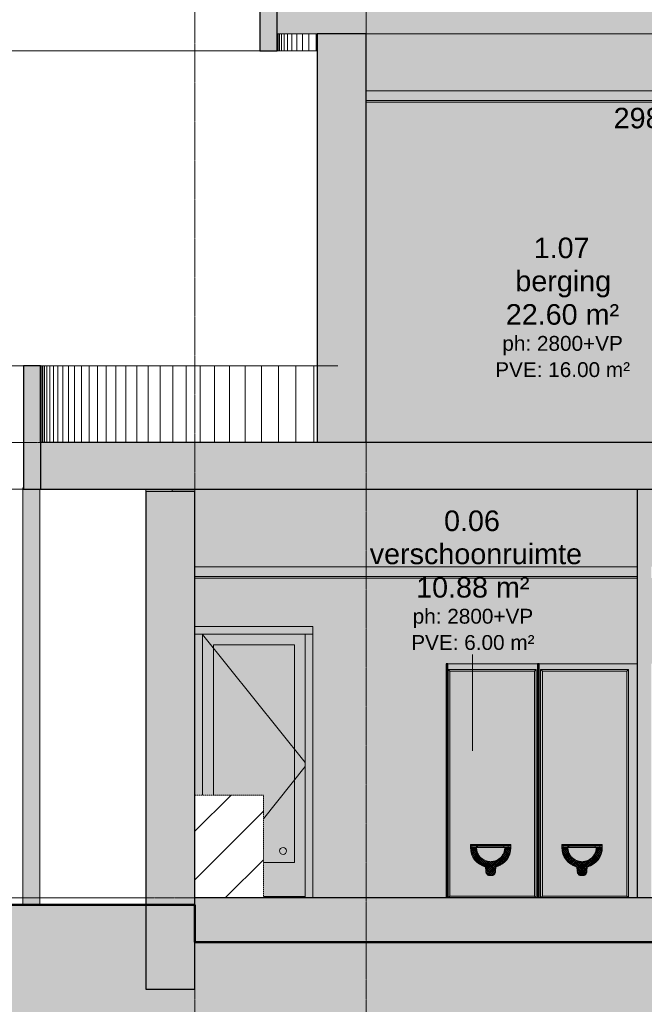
# Model space of a CAD drawing. Header units: millimetres. Extents: x -85630 to 257083, y -5697 to 14715.
# Tile 47 of 93: x 60449 to 65917, y -934 to 7693. Entities that reach past the tile are written whole.
import ezdxf

# ---------------------------------------------------------------- set-up
doc = ezdxf.new("R2010")
doc.units = ezdxf.units.MM
for name, pattern in [('Hidden', [7.14375, 4.7625, -2.38125]), ('THO_hhidden', [2.5, 1.5, -1]), ('THO_stramienlijn', [20, 17, -1.5, 0, -1.5])]:
    doc.linetypes.add(name, pattern=pattern)
doc.layers.add('A-AREA', color=1, linetype='Continuous', lineweight=13, true_color=0xff0000)
doc.layers.add('A-DETL', color=7, linetype='Continuous', lineweight=13, true_color=0x00a600)
for name, color, linetype, lineweight in [('A-AREA-IDEN', 7, 'Continuous', 13), ('A-CLNG', 7, 'Continuous', 13), ('A-CLNG-PATT', 7, 'Continuous', 13), ('A-DETL-GENF', 7, 'Continuous', 13), ('A-DOOR', 7, 'Continuous', 13), ('A-FLOR', 7, 'Continuous', 18), ('A-FLOR-LEVL', 7, 'Continuous', 13), ('A-GENM', 7, 'Continuous', 13), ('A-ROOF', 7, 'Continuous', 13), ('A-ROOF-PATT', 7, 'Continuous', 18), ('A-WALL-PATT', 7, 'Continuous', 25), ('C-TOPO', 7, 'Continuous', 13), ('C-TOPO-PATT', 7, 'Continuous', 50), ('G-ANNO-DIMS', 7, 'Continuous', 13), ('I-WALL', 7, 'Continuous', 18), ('P-SANR-FIXT', 7, 'Continuous', 13), ('S-COLS', 7, 'Continuous', 13), ('S-GRID', 7, 'Continuous', 13)]:
    doc.layers.add(name, color=color, linetype=linetype, lineweight=lineweight)
doc.styles.add('Arial_1', font='arial.ttf', dxfattribs={"height": 180})
doc.styles.add('Arial_3', font='arial.ttf', dxfattribs={"height": 130})
pattern_1 = [(45, (13806.535, -500), (-8.48528, 8.48528), []), (135, (13806.535, -500), (-8.48528, -8.48528), [])]
pattern_2 = [(90, (13806.535, -500), (-40, 2e-15), []), (0, (13806.535, -500), (0, 40), [])]

# ---------------------------------------------------------------- blocks, each defined once
blk = doc.blocks.new('FP_86-02 doorsnede CC _plotview_')
at = {"layer": 'A-WALL-PATT', "color": 252, "lineweight": 13, "true_color": 0x858482}
for p, q in [((8660.4, 3990), (8660.4, 4660)), ((8669.2, 3990), (8669.2, 4660)), ((8683.7, 3990), (8683.7, 4660)), ((8704.1, 3990), (8704.1, 4660)), ((8730.2, 3990), (8730.2, 4660)), ((8762.2, 3990), (8762.2, 4660)), ((8799.9, 3990), (8799.9, 4660)), ((8843.5, 3990), (8843.5, 4660)), ((8892.7, 3990), (8892.7, 4660)), ((8947.7, 3990), (8947.7, 4660)), ((9008.4, 3990), (9008.4, 4660)), ((9074.8, 3990), (9074.8, 4660)), ((9146.9, 3990), (9146.9, 4660)), ((9224.6, 3990), (9224.6, 4660)), ((9307.9, 3990), (9307.9, 4660)), ((9396.8, 3990), (9396.8, 4660)), ((9491.2, 3990), (9491.2, 4660)), ((9591.2, 3990), (9591.2, 4660)), ((9696.6, 3990), (9696.6, 4660)), ((9807.4, 3990), (9807.4, 4660)), ((9923.7, 3990), (9923.7, 4660)), ((10045.2, 3990), (10045.2, 4660)), ((10172.1, 3990), (10172.1, 4660)), ((10304.2, 3990), (10304.2, 4660)), ((10441.6, 3990), (10441.6, 4660)), ((10584, 3990), (10584, 4660)), ((10731.6, 3990), (10731.6, 4660)), ((10884.2, 3990), (10884.2, 4660)), ((11041.8, 3990), (11041.8, 4660))]:
    blk.add_line(p, q, dxfattribs=at)
blk = doc.blocks.new('FP_87-02 doorsnede CC _plotview_')
at = {"layer": 'A-WALL-PATT', "color": 252, "lineweight": 13, "true_color": 0x858482}
for p, q in [((10730.9, 7420), (10730.9, 7570)), ((10741, 7420), (10741, 7570)), ((10757.8, 7420), (10757.8, 7570)), ((10781.3, 7420), (10781.3, 7570)), ((10811.5, 7420), (10811.5, 7570)), ((10848.3, 7420), (10848.3, 7570)), ((10891.9, 7420), (10891.9, 7570)), ((10942.1, 7420), (10942.1, 7570)), ((10998.9, 7420), (10998.9, 7570)), ((11062.2, 7420), (11062.2, 7570))]:
    blk.add_line(p, q, dxfattribs=at)
blk = doc.blocks.new('NLRS_28_SCO_UN_koker_gen_bcb - K200_200_12_5-2195922-02 doorsnede CC _plotview_')
at = {"layer": 'S-COLS', "linetype": 'Hidden', "true_color": 0x7186a5}
blk.add_hatch(color=252, dxfattribs=at).paths.add_polyline_path([(10000, 3560), (10000, 3580), (9800, 3580), (9800, 3560)])
at = {"layer": 'S-COLS'}
blk.add_line((9800, 3580), (9800, 3560), dxfattribs=at)
blk = doc.blocks.new('NLRS_32_DO_WB_binnen deurkozijn hout_gen_tho - 930x2315 enkel met glas_ rechtdraaiend-2036024-02 doorsnede CC _plotview_')
at = {"layer": 'A-DOOR', "true_color": 0x7f7f7f}
blk.add_hatch(color=8, dxfattribs=at).paths.add_polyline_path([(10600, 0), (10967, 0), (10967, 10), (10600, 10)])
blk = doc.blocks.new('NLRS_32_DO_WPB_binnen deurkozijn hout_gen_tho - enkele deur met glas_ rechtsdraaiend-2036025-02 doorsnede CC _plotview_')
at = {"layer": 'A-DOOR', "true_color": 0xfafafa}
for points in [[(10598, 2310), (11034, 2310), (11034, 2377), (10000, 2377), (10000, 2310), (10305, 2310)], [(10067, 900), (10067, 2310), (10000, 2310), (10000, 900), (10012, 900)], [(11034, 0), (11034, 2310), (10967, 2310), (10967, 0)]]:
    blk.add_hatch(color=7, dxfattribs=at).paths.add_polyline_path(points)
at = {"layer": 'A-DOOR'}
for p, q in [((11034, 2310), (10000, 2310)), ((10067, 2310), (10000, 2310)), ((10067, 2310), (10067, 900.2)), ((10967, 0), (10967, 2310)), ((11034, 2310), (10967, 2310))]:
    blk.add_line(p, q, dxfattribs=at)
blk = doc.blocks.new('NLRS_32_DO_UN_deur_gen_tho - deur met glasvlak_ rechtsdraaiend-1905435-02 doorsnede CC _plotview_')
at = {"layer": 'A-GENM', "true_color": 0xfafafa}
blk.add_hatch(color=7, dxfattribs=at).paths.add_polyline_path([(10600, 10), (10967, 10), (10967, 2310), (10067, 2310), (10067, 900), (10162, 900.2), (10162, 2215), (10872, 2215), (10872, 310), (10600, 310), (10600, 68.5)])
at = {"layer": 'A-GENM'}
for p, q in [((10067, 2306.3), (10967, 1186.2)), ((10067, 2306.3), (10967, 1186.2)), ((10162, 2215), (10872, 2215)), ((10162, 900.2), (10162, 2215)), ((10872, 2215), (10872, 310)), ((10967, 1148.8), (10600, 692.1)), ((10967, 1148.8), (10600, 692.1)), ((10872, 310), (10600, 310)), ((10600, 10), (10967, 10))]:
    blk.add_line(p, q, dxfattribs=at)
blk = doc.blocks.new('NLRS_32_DO_UN_glasvlakvulling_gen_tho - enkelglas-1905434-02 doorsnede CC _plotview_')
at = {"layer": 'A-GENM', "true_color": 0xd7e6e6}
blk.add_hatch(color=254, dxfattribs=at).paths.add_polyline_path([(10872, 310), (10872, 2215), (10162, 2215), (10162, 900), (10600, 900), (10600, 310), (10817.7, 310)])
at = {"layer": 'A-DETL-GENF'}
blk.add_circle((10772, 410), 30, dxfattribs=at)
blk = doc.blocks.new('NLRS_28_SCO_UN_koker_gen_bcb - K200_200_12_5-2311149-02 doorsnede CC _plotview_')
at = {"layer": 'S-COLS', "linetype": 'Hidden', "true_color": 0x7186a5}
h = blk.add_hatch(color=252, dxfattribs=at)
h.paths.add_polyline_path([(11500, 3990), (11500, 3990), (11500, 4504.6)])
h.paths.add_polyline_path([(11500, 7070), (11500, 7070), (11500, 7570)])
blk = doc.blocks.new('NLRS_74_PF_UN_wandtoilet combinatie compleet hoog _950x2400_ 0l8atrse_gen_bcb - wandtoilet combinatie compleet hoog _950x2400_-V104-02 doorsnede CC _plotview_')
at = {"layer": 'P-SANR-FIXT'}
h = blk.add_hatch(dxfattribs=at)
h.set_pattern_fill('FP_13', color=256, style=0, pattern_type=2)
h.set_pattern_definition(pattern_2)
h.paths.add_polyline_path([(12722.2, 454.5), (12767.5, 454.5), (12767.5, 467), (12412.5, 467), (12412.5, 454.5), (12705, 454.5)])
h = blk.add_hatch(dxfattribs=at)
h.set_pattern_fill('FP_13', color=256, style=0, pattern_type=2)
h.set_pattern_definition(pattern_2)
h.paths.add_polyline_path([(12412.5, 442), (12475, 442), (12475, 454.5), (12412.5, 454.5)])
h.paths.add_polyline_path([(12722.2, 442), (12767.5, 442), (12767.5, 454.5), (12705, 454.5), (12705, 442)])
h = blk.add_hatch(dxfattribs=at)
h.set_pattern_fill('FP_12', color=256, style=0, pattern_type=2)
h.set_pattern_definition(pattern_1)
h.paths.add_polyline_path([(12577.5, 194.4), (12608.8, 195.3), (12614.8, 198.1), (12620.3, 202.6), (12625, 208.7), (12628.7, 216), (12631.2, 224.3), (12632.4, 233.1), (12634.6, 269.2), (12677.8, 286.7), (12714.9, 314.9), (12743.4, 351.8), (12761.4, 394.8), (12767.5, 441), (12715, 441), (12708.9, 402.4), (12691.1, 367.5), (12663.5, 339.9), (12628.6, 322.1), (12590, 316), (12551.4, 322.1), (12516.5, 339.9), (12488.9, 367.5), (12471.1, 402.4), (12465, 441), (12412.5, 441), (12418.6, 394.8), (12436.5, 351.8), (12465.1, 314.9), (12502.4, 286.6), (12545.4, 269.2), (12548.8, 224.3), (12551.3, 216), (12556.2, 207.1), (12559.7, 202.6), (12565.1, 198.1), (12571.2, 195.3)])
at = {"layer": 'P-SANR-FIXT', "true_color": 0xfafafa}
for points in [[(12583.4, 317.1), (12602.2, 317.9), (12628.6, 323), (12635, 325.4), (12665.9, 342.3), (12692.7, 370.7), (12709.4, 405.9), (12715, 441), (12465, 441), (12471.9, 402.4), (12478.1, 388.7), (12489.8, 367.5), (12495.1, 361.3), (12517.4, 339.4), (12551.4, 323), (12568, 319.5), (12577.8, 317.9)], [(12705, 442), (12705, 454.5), (12475, 454.5), (12475, 442), (12701.1, 442)]]:
    blk.add_hatch(color=7, dxfattribs=at).paths.add_polyline_path(points)
at = {"layer": 'P-SANR-FIXT', "lineweight": 18}
for p, q in [((12767.5, 467), (12412.5, 467)), ((12412.5, 467), (12412.5, 454.5)), ((12475, 454.5), (12412.5, 454.5)), ((12412.5, 454.5), (12412.5, 442)), ((12412.5, 454.5), (12767.5, 454.5)), ((12412.5, 442), (12475, 442)), ((12465, 441), (12412.5, 441)), ((12475, 442), (12475, 454.5)), ((12767.5, 454.5), (12705, 454.5)), ((12705, 454.5), (12705, 442)), ((12705, 442), (12767.5, 442)), ((12767.5, 441), (12715, 441)), ((12767.5, 454.5), (12767.5, 467)), ((12767.5, 442), (12767.5, 454.5)), ((12545.4, 269.2), (12547.6, 233.1)), ((12632.4, 233.1), (12634.6, 269.2)), ((12577.5, 194.4), (12602.5, 194.4))]:
    blk.add_line(p, q, dxfattribs=at)
at = {"layer": 'P-SANR-FIXT'}
for p, q in [((12465, 441), (12590, 441)), ((12705, 442), (12475, 442)), ((12590, 441), (12715, 441))]:
    blk.add_line(p, q, dxfattribs=at)
at = {"layer": 'P-SANR-FIXT', "flags": 128}
blk.add_lwpolyline([(12465, 441), (12465.1, 436), (12465.4, 431), (12465.9, 426), (12466.6, 421.1), (12467.5, 416.2), (12468.6, 411.3), (12469.9, 406.5), (12471.3, 401.7), (12473, 397), (12474.9, 392.3), (12476.9, 387.8), (12479.1, 383.3), (12481.5, 378.9), (12484.1, 374.6), (12486.8, 370.4), (12489.7, 366.4), (12492.8, 362.4), (12496, 358.6), (12499.4, 354.9), (12502.9, 351.3), (12506.6, 347.9), (12510.4, 344.7), (12514.3, 341.5), (12518.3, 338.6), (12522.5, 335.8), (12526.7, 333.2), (12531.1, 330.8), (12535.5, 328.5), (12540.1, 326.4), (12544.7, 324.5), (12549.4, 322.8), (12554.2, 321.2), (12559, 319.9), (12563.8, 318.8), (12568.8, 317.8), (12573.7, 317.1), (12578.7, 316.5), (12583.6, 316.2), (12588.6, 316), (12593.6, 316.1), (12598.6, 316.3), (12603.6, 316.7), (12608.6, 317.4), (12613.5, 318.2), (12618.4, 319.3), (12623.2, 320.5), (12628, 321.9), (12632.8, 323.5), (12637.4, 325.3), (12642, 327.3), (12646.5, 329.5), (12650.9, 331.9), (12655.2, 334.4), (12659.5, 337.1), (12663.6, 339.9), (12667.5, 343), (12671.4, 346.1), (12675.1, 349.5), (12678.7, 352.9), (12682.2, 356.6), (12685.5, 360.3), (12688.6, 364.2), (12691.6, 368.2), (12694.4, 372.3), (12697.1, 376.6), (12699.6, 380.9), (12701.9, 385.3), (12704.1, 389.8), (12706, 394.5), (12707.8, 399.1), (12709.4, 403.9), (12710.7, 408.7), (12711.9, 413.5), (12712.9, 418.4), (12713.7, 423.4), (12714.4, 428.3), (12714.8, 433.3), (12715, 438.3), (12715, 441)], dxfattribs=at)
at = {"layer": 'P-SANR-FIXT', "lineweight": 18, "flags": 128}
for points in [[(12547.6, 233.1), (12548.8, 224.3), (12551.3, 216), (12555, 208.7), (12559.7, 202.6), (12565.1, 198.1), (12571.2, 195.3), (12577.5, 194.4)], [(12602.5, 194.4), (12608.8, 195.3), (12614.8, 198.1), (12620.3, 202.6), (12625, 208.7), (12628.7, 216), (12631.2, 224.3), (12632.4, 233.1)]]:
    blk.add_lwpolyline(points, dxfattribs=at)
at = {"layer": 'P-SANR-FIXT', "lineweight": 18}
for radius, start, end in [(177.5, 180, 255.43739), (125, 180, 360), (177.5, 284.56261, 360)]:
    blk.add_arc((12590, 441), radius, start, end, dxfattribs=at)
blk = doc.blocks.new('NLRS_74_PF_UN_wandtoilet combinatie compleet hoog _950x2400_ 0l8atrse_gen_bcb - wandtoilet combinatie compleet hoog _950x2400_-V105-02 doorsnede CC _plotview_')
at = {"layer": 'P-SANR-FIXT'}
h = blk.add_hatch(dxfattribs=at)
h.set_pattern_fill('FP_13', color=256, style=0, pattern_type=2)
h.set_pattern_definition(pattern_2)
h.paths.add_polyline_path([(13567.5, 454.5), (13567.5, 467), (13212.5, 467), (13212.5, 454.5), (13527.9, 454.5)])
h = blk.add_hatch(dxfattribs=at)
h.set_pattern_fill('FP_13', color=256, style=0, pattern_type=2)
h.set_pattern_definition(pattern_2)
h.paths.add_polyline_path([(13527.9, 442), (13567.5, 442), (13567.5, 454.5), (13505, 454.5), (13505, 442)])
h.paths.add_polyline_path([(13275, 442), (13275, 454.5), (13212.5, 454.5), (13212.5, 442), (13234.9, 442)])
h = blk.add_hatch(dxfattribs=at)
h.set_pattern_fill('FP_12', color=256, style=0, pattern_type=2)
h.set_pattern_definition(pattern_1)
h.paths.add_polyline_path([(13377.5, 194.4), (13408.8, 195.3), (13414.8, 198.1), (13420.3, 202.6), (13425, 208.7), (13428.7, 216), (13431.2, 224.3), (13432.4, 233.1), (13434.6, 269.2), (13477.8, 286.7), (13514.9, 314.9), (13543.4, 351.8), (13561.4, 394.8), (13567.5, 441), (13515, 441), (13508.9, 402.4), (13491.1, 367.5), (13463.5, 339.9), (13428.6, 322.1), (13390, 316), (13351.4, 322.1), (13316.5, 339.9), (13288.9, 367.5), (13271.1, 402.4), (13265, 441), (13212.5, 441), (13218.6, 394.8), (13236.5, 351.8), (13265.1, 314.9), (13302.2, 286.7), (13345.4, 269.2), (13348.8, 224.3), (13351.3, 216), (13356.2, 207.1), (13359.7, 202.6), (13365.1, 198.1), (13371.2, 195.3)])
at = {"layer": 'P-SANR-FIXT', "true_color": 0xfafafa}
for points in [[(13383.4, 317.1), (13402.2, 317.9), (13428.6, 323), (13435, 325.4), (13465.9, 342.3), (13492.7, 370.7), (13509.4, 405.9), (13515, 441), (13265, 441), (13271.9, 402.4), (13278.1, 388.7), (13289.8, 367.5), (13295.1, 361.3), (13317.4, 339.4), (13351.4, 323), (13368, 319.5), (13381.4, 317.4)], [(13505, 442), (13505, 454.5), (13275, 454.5), (13275, 442), (13501.1, 442)]]:
    blk.add_hatch(color=7, dxfattribs=at).paths.add_polyline_path(points)
at = {"layer": 'P-SANR-FIXT', "lineweight": 18}
for p, q in [((13567.5, 467), (13212.5, 467)), ((13212.5, 467), (13212.5, 454.5)), ((13275, 454.5), (13212.5, 454.5)), ((13212.5, 454.5), (13212.5, 442)), ((13212.5, 454.5), (13567.5, 454.5)), ((13212.5, 442), (13275, 442)), ((13265, 441), (13212.5, 441)), ((13275, 442), (13275, 454.5)), ((13567.5, 454.5), (13505, 454.5)), ((13505, 454.5), (13505, 442)), ((13505, 442), (13567.5, 442)), ((13567.5, 441), (13515, 441)), ((13567.5, 454.5), (13567.5, 467)), ((13567.5, 442), (13567.5, 454.5)), ((13345.4, 269.2), (13347.6, 233.1)), ((13432.4, 233.1), (13434.6, 269.2)), ((13377.5, 194.4), (13402.5, 194.4))]:
    blk.add_line(p, q, dxfattribs=at)
at = {"layer": 'P-SANR-FIXT'}
for p, q in [((13265, 441), (13390, 441)), ((13505, 442), (13275, 442)), ((13390, 441), (13515, 441))]:
    blk.add_line(p, q, dxfattribs=at)
at = {"layer": 'P-SANR-FIXT', "flags": 128}
blk.add_lwpolyline([(13265, 441), (13265.1, 436), (13265.4, 431), (13265.9, 426), (13266.6, 421.1), (13267.5, 416.2), (13268.6, 411.3), (13269.9, 406.5), (13271.3, 401.7), (13273, 397), (13274.9, 392.3), (13276.9, 387.8), (13279.1, 383.3), (13281.5, 378.9), (13284.1, 374.6), (13286.8, 370.4), (13289.7, 366.4), (13292.8, 362.4), (13296, 358.6), (13299.4, 354.9), (13302.9, 351.3), (13306.6, 347.9), (13310.4, 344.7), (13314.3, 341.5), (13318.3, 338.6), (13322.5, 335.8), (13326.7, 333.2), (13331.1, 330.8), (13335.5, 328.5), (13340.1, 326.4), (13344.7, 324.5), (13349.4, 322.8), (13354.2, 321.2), (13359, 319.9), (13363.8, 318.8), (13368.8, 317.8), (13373.7, 317.1), (13378.7, 316.5), (13383.6, 316.2), (13388.6, 316), (13393.6, 316.1), (13398.6, 316.3), (13403.6, 316.7), (13408.6, 317.4), (13413.5, 318.2), (13418.4, 319.3), (13423.2, 320.5), (13428, 321.9), (13432.8, 323.5), (13437.4, 325.3), (13442, 327.3), (13446.5, 329.5), (13450.9, 331.9), (13455.2, 334.4), (13459.5, 337.1), (13463.6, 339.9), (13467.5, 343), (13471.4, 346.1), (13475.1, 349.5), (13478.7, 352.9), (13482.2, 356.6), (13485.5, 360.3), (13488.6, 364.2), (13491.6, 368.2), (13494.4, 372.3), (13497.1, 376.6), (13499.6, 380.9), (13501.9, 385.3), (13504.1, 389.8), (13506, 394.5), (13507.8, 399.1), (13509.4, 403.9), (13510.7, 408.7), (13511.9, 413.5), (13512.9, 418.4), (13513.7, 423.4), (13514.4, 428.3), (13514.8, 433.3), (13515, 438.3), (13515, 441)], dxfattribs=at)
at = {"layer": 'P-SANR-FIXT', "lineweight": 18, "flags": 128}
for points in [[(13347.6, 233.1), (13348.8, 224.3), (13351.3, 216), (13355, 208.7), (13359.7, 202.6), (13365.1, 198.1), (13371.2, 195.3), (13377.5, 194.4)], [(13402.5, 194.4), (13408.8, 195.3), (13414.8, 198.1), (13420.3, 202.6), (13425, 208.7), (13428.7, 216), (13431.2, 224.3), (13432.4, 233.1)]]:
    blk.add_lwpolyline(points, dxfattribs=at)
at = {"layer": 'P-SANR-FIXT', "lineweight": 18}
for radius, start, end in [(177.5, 180, 255.43739), (125, 180, 360), (177.5, 284.56261, 360)]:
    blk.add_arc((13390, 441), radius, start, end, dxfattribs=at)
blk = doc.blocks.new('NLRS_01_GM_WPB_dummy placeholder_gen_tho - verschoonmeubel 1325x600x900-2426844-02 doorsnede CC _plotview_')
at = {"layer": 'A-GENM', "true_color": 0x808080}
h = blk.add_hatch(dxfattribs=at)
h.set_pattern_fill('FP_10', color=8, style=0, pattern_type=2)
h.set_pattern_definition([(45, (13806.53, -500), (-212.132, 212.132), [])])
h.paths.add_polyline_path([(10000, 0), (10600, 0), (10600, 900), (10000, 900), (10000, 68.5)])
at = {"layer": 'A-GENM', "linetype": 'THO_hhidden'}
for p, q in [((10600, 900), (10000, 900)), ((10000, 900), (10000, 0)), ((10600, 0), (10600, 900)), ((10000, 0), (10600, 0))]:
    blk.add_line(p, q, dxfattribs=at)
blk = doc.blocks.new('NLRS_32_DO_WB_ontwerp binnendeurkozijn hout 9p2jp60z_gen_bcb - ontwerp binnendeurkozijn hout-V110-02 doorsnede CC _plotview_')
at = {"layer": 'A-DOOR', "true_color": 0xfafafa}
for points in [[(13027.5, 0), (13042.5, 15), (13042.5, 1985), (13027.5, 2000), (13027.5, 15)], [(13042.5, 1985), (13782.5, 1985), (13797.5, 2000), (13027.5, 2000)], [(13797.5, 0), (13797.5, 2000), (13782.5, 1985), (13782.5, 15)], [(13782.5, 0), (13797.5, 0), (13782.5, 15), (13042.5, 15), (13027.5, 0), (13674.4, 0)]]:
    blk.add_hatch(color=7, dxfattribs=at).paths.add_polyline_path(points)
at = {"layer": 'A-DOOR', "true_color": 0xb99354}
h = blk.add_hatch(color=33, dxfattribs=at)
h.paths.add_polyline_path([(13527.9, 15), (13782.5, 15), (13782.5, 1985), (13042.5, 1985), (13042.5, 15)])
h.paths.add_polyline_path([(13377.5, 194.4), (13371.2, 195.3), (13365.1, 198.1), (13359.7, 202.6), (13355, 208.7), (13351.3, 216), (13348.8, 224.3), (13347.6, 233.1), (13345.4, 269.2), (13302.2, 286.7), (13265.1, 314.9), (13234.9, 355.7), (13218.6, 394.8), (13212.5, 441), (13567.5, 441), (13561.4, 394.8), (13543.4, 351.8), (13514.9, 314.9), (13477.8, 286.7), (13434.6, 269.2), (13431.2, 224.3), (13428.7, 216), (13423.7, 207.1), (13420.3, 202.6), (13414.8, 198.1), (13408.8, 195.3), (13402.5, 194.4), (13381.4, 194.4)])
h.paths.add_polyline_path([(13390, 316), (13390, 317.1), (13383.4, 317.1)])
h.paths.add_polyline_path([(13420.3, 320.8), (13429.2, 322.4), (13428.6, 323), (13421.5, 321.1)])
h.paths.add_polyline_path([(13271.4, 442), (13212.5, 442), (13212.5, 467), (13567.5, 467), (13567.5, 442), (13275, 442)])
at = {"layer": 'A-DOOR'}
for p, q in [((13027.5, 2000), (13027.5, 0)), ((13042.5, 1985), (13027.5, 2000)), ((13797.5, 2000), (13027.5, 2000)), ((13027.5, 2000), (13042.5, 1985)), ((13782.5, 1985), (13042.5, 1985)), ((13042.5, 1985), (13042.5, 15)), ((13797.5, 2000), (13782.5, 1985)), ((13782.5, 1985), (13797.5, 2000)), ((13782.5, 15), (13782.5, 1985)), ((13797.5, 0), (13797.5, 2000)), ((13027.5, 0), (13042.5, 15)), ((13042.5, 15), (13027.5, 0)), ((13042.5, 15), (13782.5, 15)), ((13782.5, 15), (13797.5, 0)), ((13797.5, 0), (13782.5, 15))]:
    blk.add_line(p, q, dxfattribs=at)
blk = doc.blocks.new('NLRS_32_DO_WB_ontwerp binnendeurkozijn hout 9p2jp60z_gen_bcb - ontwerp binnendeurkozijn hout-V111-02 doorsnede CC _plotview_')
at = {"layer": 'A-DOOR', "true_color": 0xfafafa}
for points in [[(12217.5, 0), (12232.5, 15), (12232.5, 1985), (12217.5, 2000), (12217.5, 15)], [(12502.4, 1985), (12972.5, 1985), (12987.5, 2000), (12217.5, 2000), (12232.5, 1985), (12429.2, 1985)], [(12987.5, 0), (12987.5, 2000), (12972.5, 1985), (12972.5, 15)], [(12972.5, 0), (12987.5, 0), (12972.5, 15), (12232.5, 15), (12217.5, 0), (12941.9, 0)]]:
    blk.add_hatch(color=7, dxfattribs=at).paths.add_polyline_path(points)
at = {"layer": 'A-DOOR', "true_color": 0xb99354}
h = blk.add_hatch(color=33, dxfattribs=at)
h.paths.add_polyline_path([(12232.5, 15), (12972.5, 15), (12972.5, 1985), (12232.5, 1985), (12232.5, 68.5)])
h.paths.add_polyline_path([(12577.5, 194.4), (12571.2, 195.3), (12565.1, 198.1), (12559.7, 202.6), (12555, 208.7), (12551.3, 216), (12548.8, 224.3), (12547.6, 233.1), (12545.4, 269.2), (12502.2, 286.7), (12465.1, 314.9), (12436.5, 351.8), (12418.6, 394.8), (12412.5, 441), (12767.5, 441), (12761.4, 394.8), (12743.4, 351.8), (12714.9, 314.9), (12677.8, 286.7), (12634.6, 269.2), (12631.2, 224.3), (12628.7, 216), (12623.7, 207.1), (12620.3, 202.6), (12614.8, 198.1), (12608.8, 195.3), (12602.5, 194.4)])
h.paths.add_polyline_path([(12590, 316), (12590, 317.1), (12583.4, 317.1)])
h.paths.add_polyline_path([(12620.3, 320.8), (12629.2, 322.4), (12628.6, 323), (12621.5, 321.1)])
h.paths.add_polyline_path([(12466.5, 442), (12412.5, 442), (12412.5, 467), (12767.5, 467), (12767.5, 442), (12468.5, 442)])
at = {"layer": 'A-DOOR'}
for p, q in [((12217.5, 2000), (12217.5, 0)), ((12232.5, 1985), (12217.5, 2000)), ((12987.5, 2000), (12217.5, 2000)), ((12217.5, 2000), (12232.5, 1985)), ((12972.5, 1985), (12232.5, 1985)), ((12232.5, 1985), (12232.5, 15)), ((12987.5, 2000), (12972.5, 1985)), ((12972.5, 1985), (12987.5, 2000)), ((12972.5, 15), (12972.5, 1985)), ((12987.5, 0), (12987.5, 2000)), ((12217.5, 0), (12232.5, 15)), ((12232.5, 15), (12217.5, 0)), ((12232.5, 15), (12972.5, 15)), ((12972.5, 15), (12987.5, 0)), ((12987.5, 0), (12972.5, 15))]:
    blk.add_line(p, q, dxfattribs=at)
blk = doc.blocks.new('NLRS_28_SCO_UN_houten kolom rond_gen_bcb - rond 150-2413769-02 doorsnede CC _plotview_')
at = {"layer": 'S-COLS', "true_color": 0xe8c753}
for points in [[(8535.6, -63), (8535.6, 3580), (8500, 3580), (8500, 3590), (8492.9, 3590), (8492.9, -63), (8524, -63)], [(8578.3, -63), (8642.7, -63), (8642.7, 3580), (8535.6, 3580), (8535.8, -63), (8564, -63)]]:
    blk.add_hatch(color=53, dxfattribs=at).paths.add_polyline_path(points)
at = {"layer": 'S-COLS'}
for p, q in [((8492.8, 3590), (8492.8, -63)), ((8492.8, 3590), (8499.2, 3590)), ((8642.8, -63), (8642.8, 3580))]:
    blk.add_line(p, q, dxfattribs=at)

msp = doc.modelspace()

# ---------------------------------------------------------------- hatches: boundary and pattern name
at = {"layer": 'A-CLNG', "true_color": 0xebebeb}
h = msp.add_hatch(color=7, dxfattribs=at)
h.paths.add_polyline_path([(69904.8302528, 6970), (69944.4593045, 6970), (69944.4593045, 6985), (69719.4593045, 6985), (69719.4593045, 6970)])
h.paths.add_polyline_path([(63751.9007153, 6970), (68519.4593045, 6970), (68519.4593045, 6985), (63481.9591144, 6985), (63481.9591144, 6970)])
msp.add_hatch(color=7, dxfattribs=at).paths.add_polyline_path([(65802.8772278, 2800), (65854.4593045, 2800), (65854.4593045, 2815), (61981.9592437, 2815), (61981.9592437, 2800), (65656.3789055, 2800)])
at = {"layer": 'A-CLNG-PATT', "true_color": 0xc8ffff}
h = msp.add_hatch(color=7, dxfattribs=at)
h.paths.add_polyline_path([(67267.860451, 6985), (68519.4593045, 6985), (68519.4593045, 7070), (63481.9591144, 7070), (63481.9591144, 6985), (66095.8738724, 6985)])
h.paths.add_polyline_path([(69944.4593045, 6985), (69944.4593045, 7070), (69719.4593045, 7070), (69719.4593045, 6985), (69904.8302528, 6985)])
msp.add_hatch(color=7, dxfattribs=at).paths.add_polyline_path([(65070.3856162, 2815), (65854.4593045, 2815), (65854.4593045, 2900), (61981.9592437, 2900), (61981.9592437, 2815), (64923.8872939, 2815)])
at = {"layer": 'A-FLOR', "true_color": 0x7f7f7f}
h = msp.add_hatch(color=8, dxfattribs=at)
h.paths.add_polyline_path([(80745.7061045, 3580), (91531.9591144, 3580), (91531.9591144, 3990), (80019.4593045, 3990), (80019.4593045, 3580), (80159.7128152, 3580)])
h.paths.add_polyline_path([(60821.9342689, 3580), (72144.4593045, 3580), (72144.4593045, 3990), (60631.9591144, 3990), (60631.9591144, 3580)])
msp.add_hatch(color=8, dxfattribs=at).paths.add_polyline_path([(90181.9591144, -390), (90181.9591144, 0), (61981.9592437, 0), (61981.9592437, -390), (90121.598733, -390)])
at = {"layer": 'A-ROOF-PATT', "lineweight": 13, "true_color": 0xafafaf}
h = msp.add_hatch(color=253, dxfattribs=at)
h.paths.add_polyline_path([(76057.7597902, 7570), (89461.9319089, 7570), (89461.9319089, 8400), (69717.3246772, 8400), (69717.3246772, 7570), (75911.2614679, 7570)])
h.paths.add_polyline_path([(63165.907426, 7570), (68517.3246772, 7570), (68517.3246772, 8400), (62701.9591144, 8400), (62701.9591144, 7570)])
at = {"layer": 'A-WALL-PATT', "lineweight": 18, "true_color": 0x808080}
for points in [[(62701.9591144, 7420), (62701.9591144, 8520), (62551.9591144, 8520), (62551.9591144, 7420), (62579.9141367, 7420)], [(63165.907426, 3990), (63481.9591144, 3990), (63481.9591144, 7570), (63051.9591144, 7570), (63051.9591144, 3990)], [(60528.9376243, 3580), (60631.9591144, 3580), (60631.9591144, 4660), (60481.9591144, 4660), (60481.9591144, 3580)], [(61551.9592437, -800), (61981.9592437, -800), (61981.9592437, 3560), (61551.9592437, 3560), (61551.9592437, 68.4508577)]]:
    msp.add_hatch(color=8, dxfattribs=at).paths.add_polyline_path(points)
at = {"layer": 'A-WALL-PATT', "lineweight": 18, "true_color": 0xf0f0f0}
h = msp.add_hatch(color=7, dxfattribs=at)
h.paths.add_polyline_path([(63481.9915311, 3990), (67631.9591144, 3990), (67631.9591144, 6970), (63481.9915311, 6970), (63481.9915311, 4504.6387091)])
h.paths.add_polyline_path([(69904.8302528, 3990), (69944.4593045, 3990), (69944.4593045, 6970), (68061.9593045, 6970), (68061.9593045, 3990), (69611.8336081, 3990)])
h.paths.add_polyline_path([(67831.9591144, 3990), (67936.9593045, 3990), (67936.9593045, 6970), (67831.9591144, 6970), (67831.9591144, 4088.746098)])
h.paths.add_polyline_path([(68439.8470296, 7070), (69944.4593045, 7070), (69944.4593045, 7570), (68061.9593045, 7570), (68061.9593045, 7070)])
h.paths.add_polyline_path([(66095.8738724, 7070), (67631.9591144, 7070), (67631.9591144, 7570), (63481.9915311, 7570), (63481.9915311, 7070), (65509.8805831, 7070)])
h.paths.add_polyline_path([(67831.9591144, 7070), (67936.9593045, 7070), (67936.9593045, 7570), (67831.9591144, 7570)])
at = {"layer": 'A-WALL-PATT', "true_color": 0xf0f0f0}
h = msp.add_hatch(color=7, dxfattribs=at)
h.paths.add_polyline_path([(63015.9592437, 0), (64181.9593045, 0), (64181.9593045, 2050), (65854.4593045, 2050), (65854.4593045, 2800), (61981.9592437, 2800), (61981.9592437, 2377), (63015.9592437, 2377), (63015.9592437, 68.4508577)])
h.paths.add_polyline_path([(69318.8369635, 2050), (70019.4593045, 2050), (70019.4593045, 2800), (68061.9593045, 2800), (68061.9593045, 2050), (69193.8286089, 2050)])
h.paths.add_polyline_path([(65996.3286089, 2050), (67936.9593045, 2050), (67936.9593045, 2800), (65979.4593045, 2800), (65979.4593045, 2050)])
h.paths.add_polyline_path([(64249.9871172, 2900), (65854.4593045, 2900), (65854.4593045, 3580), (61981.9592437, 3580), (61981.9592437, 2900), (63751.9007153, 2900)])
h.paths.add_polyline_path([(69904.8302528, 2900), (70019.4593045, 2900), (70019.4593045, 3580), (68061.9593045, 3580), (68061.9593045, 2900), (69611.8336081, 2900)])
h.paths.add_polyline_path([(65979.4593045, 2900), (67936.9593045, 2900), (67936.9593045, 3580), (65979.4593045, 3580), (65979.4593045, 2979.6991352)])
at = {"layer": 'A-WALL-PATT', "lineweight": 18, "true_color": 0xafafaf}
for points in [[(65949.3755501, 0), (65979.4593045, 0), (65979.4593045, 3580), (65854.4593045, 3580), (65854.4593045, 0)], [(64191.3956823, 0), (64196.9593045, 0), (64196.9593045, 2050), (64181.9593045, 2050), (64181.9593045, 0)], [(64996.9593045, 0), (64996.9593045, 2050), (64981.9593045, 2050), (64981.9593045, 0)]]:
    msp.add_hatch(color=253, dxfattribs=at).paths.add_polyline_path(points)
at = {"layer": 'A-WALL-PATT', "true_color": 0xf0f0f0}
h = msp.add_hatch(color=7, dxfattribs=at)
h.paths.add_polyline_path([(64196.9593045, 0), (64199.4593045, 0), (64199.4593045, 2000), (64969.4593045, 2000), (64969.4593045, 0), (64981.9593045, 0), (64981.9593045, 2050), (64196.9593045, 2050), (64196.9593045, 68.4508577)])
h.paths.add_polyline_path([(64996.9593045, 0), (65009.4593045, 0), (65009.4593045, 2000), (65779.4593045, 2000), (65779.4593045, 0), (65854.4593045, 0), (65854.4593045, 2050), (64996.9593045, 2050), (64996.9593045, 68.4508577)])
at = {"layer": 'C-TOPO-PATT', "lineweight": 13, "true_color": 0xc0c0c0}
msp.add_hatch(color=9, dxfattribs=at).paths.add_polyline_path([(75471.7665009, -2533), (94031.9593045, -2533), (94031.9593045, -63), (90181.9591144, -63), (90181.9591144, -390), (61981.9592437, -390), (61981.9592437, -63), (56931.9593045, -63), (56931.9593045, -2533), (73127.7933438, -2533)])

# ---------------------------------------------------------------- linework, layer by layer
at = {"layer": 'A-AREA'}
msp.add_line((60481.960901, 0), (61550.4851263, 0), dxfattribs=at)
at = {"layer": 'A-AREA-IDEN'}
msp.add_line((64412.7305632, 1286.8168062), (64412.7305632, 2131.3840482), dxfattribs=at)
at = {"layer": 'A-CLNG'}
for p, q in [((69944.4593045, 7070), (63481.9591144, 7070)), ((68519.4593045, 6985), (63481.9591144, 6985)), ((63481.9591144, 6970), (69944.4593045, 6970)), ((65854.4593045, 2900), (61981.9592437, 2900)), ((65854.4593045, 2815), (61981.9592437, 2815)), ((61981.9592437, 2800), (65854.4593045, 2800))]:
    msp.add_line(p, q, dxfattribs=at)
at = {"layer": 'A-DETL', "color": 7, "linetype": 'THO_hhidden'}
for p, q in [((60481.960901, 0), (61550.4851263, 0)), ((61550.4851263, 0), (60623.7834741, 0)), ((61551.5926638, 0), (60631.960901, 0))]:
    msp.add_line(p, q, dxfattribs=at)
at = {"layer": 'A-FLOR', "lineweight": 25}
for p, q in [((72019.4593045, 3990), (60631.9591144, 3990)), ((60631.9591144, 3990), (60631.9591144, 3580)), ((60631.9591144, 3580), (72019.4593045, 3580)), ((90181.9591144, 0), (61981.9592437, 0))]:
    msp.add_line(p, q, dxfattribs=at)
at = {"layer": 'A-FLOR-LEVL', "color": 5, "linetype": 'THO_stramienlijn', "true_color": 0x0000ff}
for p, q in [((58193.9501016, 3990), (94222.7404671, 3990)), ((56923.9501016, 0), (94222.7404671, 0))]:
    msp.add_line(p, q, dxfattribs=at)
at = {"layer": 'A-ROOF', "lineweight": 18}
msp.add_line((62701.9591144, 7570), (68517.3246772, 7570), dxfattribs=at)
at = {"layer": 'C-TOPO', "lineweight": 50}
for p, q in [((61981.9592437, -63), (56931.9593045, -63)), ((61981.9592437, -390), (61981.9592437, -63)), ((90181.9591144, -390), (61981.9592437, -390))]:
    msp.add_line(p, q, dxfattribs=at)
at = {"layer": 'G-ANNO-DIMS'}
for p, q in [((62551.9627168, 7420), (56517.1020971, 7420)), ((63234.4807449, 4660), (56517.1020971, 4660)), ((63234.4807449, 3580), (56517.1020971, 3580))]:
    msp.add_line(p, q, dxfattribs=at)
at = {"layer": 'I-WALL', "lineweight": 25}
for p, q in [((62551.9591144, 8520), (62551.9591144, 7420)), ((62701.9591144, 7420), (62701.9591144, 8520)), ((63481.9591144, 7570), (63051.9591144, 7570)), ((63051.9591144, 7570), (63051.9591144, 3990)), ((63481.9591144, 3990), (63481.9591144, 7570)), ((62551.9591144, 7420), (62701.9591144, 7420)), ((60631.9591144, 4660), (60481.9591144, 4660)), ((60481.9591144, 4660), (60481.9591144, 3580)), ((60631.9591144, 3990), (60631.9591144, 4660)), ((60481.9591144, 3580), (60631.9591144, 3580)), ((61981.9592437, 3560), (61551.9592437, 3560)), ((61551.9592437, 3560), (61551.9592437, -800)), ((61981.9592437, -800), (61981.9592437, 3560)), ((65854.4593045, 3580), (65854.4593045, 0)), ((64196.9593045, 2050), (64181.9593045, 2050)), ((64181.9593045, 2050), (64181.9593045, 0)), ((64196.9593045, 0), (64196.9593045, 2050)), ((64996.9593045, 2050), (64981.9593045, 2050)), ((64981.9593045, 2050), (64981.9593045, 0)), ((64996.9593045, 0), (64996.9593045, 2050)), ((61551.9592437, -800), (61981.9592437, -800))]:
    msp.add_line(p, q, dxfattribs=at)
at = {"layer": 'I-WALL'}
for p, q in [((63050.4479166, 7420), (62701.9627168, 7420)), ((60631.960901, 4660), (63051.3167825, 4660)), ((61552.0346678, 3560), (61552.0346678, 3580)), ((61981.9592437, 3580), (61981.9592437, 3560)), ((61981.9592437, 2377), (63015.9592437, 2377)), ((63015.9592437, 2377), (63015.9592437, 0)), ((64981.9593045, 2050), (64196.9593045, 2050)), ((64199.4593045, 0), (64199.4593045, 2000)), ((64199.4593045, 2000), (64969.4593045, 2000)), ((64969.4593045, 2000), (64969.4593045, 0)), ((65854.4593045, 2050), (64996.9593045, 2050)), ((65009.4593045, 0), (65009.4593045, 2000)), ((65009.4593045, 2000), (65779.4593045, 2000)), ((65779.4593045, 2000), (65779.4593045, 0))]:
    msp.add_line(p, q, dxfattribs=at)
at = {"layer": 'S-GRID', "color": 5, "linetype": 'THO_stramienlijn', "true_color": 0x0000ff}
for p, q in [((61981.9593045, -4350), (61981.9593045, 13370)), ((63481.9591144, -4350), (63481.9591144, 13370))]:
    msp.add_line(p, q, dxfattribs=at)

# ---------------------------------------------------------------- block references
at = {"layer": 'A-DETL-GENF'}
msp.add_blockref('NLRS_32_DO_UN_glasvlakvulling_gen_tho - enkelglas-1905434-02 doorsnede CC _plotview_', (51981.9593045, 0), dxfattribs=at)
at = {"layer": 'A-DOOR'}
for name in ['NLRS_32_DO_WPB_binnen deurkozijn hout_gen_tho - enkele deur met glas_ rechtsdraaiend-2036025-02 doorsnede CC _plotview_', 'NLRS_32_DO_WB_ontwerp binnendeurkozijn hout 9p2jp60z_gen_bcb - ontwerp binnendeurkozijn hout-V111-02 doorsnede CC _plotview_', 'NLRS_32_DO_WB_ontwerp binnendeurkozijn hout 9p2jp60z_gen_bcb - ontwerp binnendeurkozijn hout-V110-02 doorsnede CC _plotview_']:
    msp.add_blockref(name, (51981.9593045, 0), dxfattribs=at)
at = {"layer": 'A-DOOR', "color": 8, "true_color": 0x7f7f7f}
msp.add_blockref('NLRS_32_DO_WB_binnen deurkozijn hout_gen_tho - 930x2315 enkel met glas_ rechtdraaiend-2036024-02 doorsnede CC _plotview_', (51981.9593045, 0), dxfattribs=at)
at = {"layer": 'A-GENM'}
msp.add_blockref('NLRS_32_DO_UN_deur_gen_tho - deur met glasvlak_ rechtsdraaiend-1905435-02 doorsnede CC _plotview_', (51981.9593045, 0), dxfattribs=at)
at = {"layer": 'A-GENM', "linetype": 'THO_hhidden'}
msp.add_blockref('NLRS_01_GM_WPB_dummy placeholder_gen_tho - verschoonmeubel 1325x600x900-2426844-02 doorsnede CC _plotview_', (51981.9593045, 0), dxfattribs=at)
at = {"layer": 'I-WALL'}
for name in ['FP_87-02 doorsnede CC _plotview_', 'FP_86-02 doorsnede CC _plotview_']:
    msp.add_blockref(name, (51981.9593045, 0), dxfattribs=at)
at = {"layer": 'P-SANR-FIXT'}
for name in ['NLRS_74_PF_UN_wandtoilet combinatie compleet hoog _950x2400_ 0l8atrse_gen_bcb - wandtoilet combinatie compleet hoog _950x2400_-V104-02 doorsnede CC _plotview_', 'NLRS_74_PF_UN_wandtoilet combinatie compleet hoog _950x2400_ 0l8atrse_gen_bcb - wandtoilet combinatie compleet hoog _950x2400_-V105-02 doorsnede CC _plotview_']:
    msp.add_blockref(name, (51981.9593045, 0), dxfattribs=at)
at = {"layer": 'S-COLS', "linetype": 'Hidden'}
for name in ['NLRS_28_SCO_UN_koker_gen_bcb - K200_200_12_5-2311149-02 doorsnede CC _plotview_', 'NLRS_28_SCO_UN_koker_gen_bcb - K200_200_12_5-2195922-02 doorsnede CC _plotview_']:
    msp.add_blockref(name, (51981.9593045, 0), dxfattribs=at)
at = {"layer": 'S-COLS'}
msp.add_blockref('NLRS_28_SCO_UN_houten kolom rond_gen_bcb - rond 150-2413769-02 doorsnede CC _plotview_', (51981.9593045, 0), dxfattribs=at)

# ---------------------------------------------------------------- texts
at = {"layer": 'A-AREA-IDEN', "attachment_point": 1}
for s, insert, char_height, width, style in [('1.07', (64948.6122384, 5783.7301988), 180, 585.231875, 'Arial_1'), ('berging', (64787.6936311, 5493.612268), 180, 986.075625, 'Arial_1'), ('22.60 m²', (64704.1122384, 5200.8599015), 180, 1178.480625, 'Arial_1'), ('ph: 2800+VP', (64674.1122384, 4922.2118023), 130, 1250.6325, 'Arial_3'), ('PVE: 16.00 m²', (64611.6122384, 4692.2118023), 130, 1402.953125, 'Arial_3'), ('0.06', (64163.6491705, 3392.9232781), 180, 585.231875, 'Arial_1'), ('verschoonruimte', (63513.2305632, 3102.8053473), 180, 2172.573125, 'Arial_1'), ('10.88 m²', (63919.1491705, 2810.0529808), 180, 1178.480625, 'Arial_1'), ('ph: 2800+VP', (63889.1491705, 2531.4048816), 130, 1250.6325, 'Arial_3'), ('PVE: 6.00 m²', (63876.1491705, 2301.4048816), 130, 1282.7, 'Arial_3')]:
    msp.add_mtext(s, dxfattribs=dict(at, insert=insert, char_height=char_height, width=width, style=style))
at = {"layer": 'G-ANNO-DIMS', "insert": (65648.6383894, 6921.1479684), "char_height": 180, "width": 1328.794312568, "attachment_point": 1, "line_spacing_factor": 0.941778, "style": 'Arial_1'}
msp.add_mtext('2980 +VP', dxfattribs=at)

doc.saveas('drawing.dxf')
